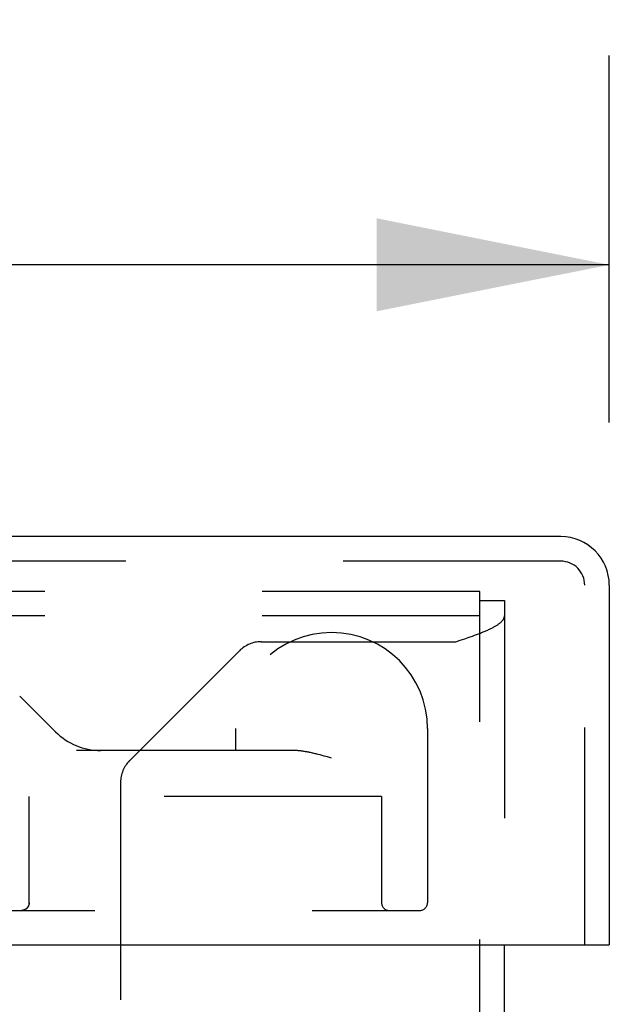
# Model space of a CAD drawing. Header units: inches. Extents: x 0 to 77.3, y 0 to 50.
# Tile 8 of 14: x 31.7 to 32.8, y 10.5 to 12.4. Entities that reach past the tile are written whole.
import ezdxf

# ---------------------------------------------------------------- set-up
doc = ezdxf.new("R2010")
doc.units = ezdxf.units.IN
doc.header["$LTSCALE"] = 4.25
doc.header["$MEASUREMENT"] = 0
doc.linetypes.add('HIDDEN', pattern=[0.2, 0.1, -0.1])
doc.layers.get('0').update_dxf_attribs({"linetype": 'CONTINUOUS'})
for name, color, linetype in [('DEFAULT_2', 8, 'HIDDEN'), ('DIMENSIONS', 7, 'CONTINUOUS'), ('DOOR_ASSEMBLY', 7, 'CONTINUOUS')]:
    doc.layers.add(name, color=color, linetype=linetype)
doc.styles.get("Standard").update_dxf_attribs({"font": 'arial.ttf'})
doc.dimstyles.new('DIMSTYLE_1', dxfattribs={"dimtxt": 0.340909, "dimasz": 0.454545, "dimexe": 0.09, "dimexo": 0.07, "dimgap": 0.0375, "dimtad": 0, "dimtih": 1, "dimtoh": 1, "dimzin": 4, "dimdsep": 46, "dimtxsty": 'Standard', "dimblk": '_FILLED', "dimblk1": '_FILLED', "dimblk2": '_FILLED', "dimcen": 0.09, "dimadec": 3, "dimazin": 1, "dimtfac": 1, "dimtdec": 3, "dimtofl": 0, "dimtmove": 0, "dimatfit": 3, "dimldrblk": '_FILLED', "dimfxl": 0, "dimtolj": 1, "dimtzin": 4, "dimarcsym": 0})

# ---------------------------------------------------------------- blocks, each defined once
blk = doc.blocks.new('_FILLED')
at = {"color": 0, "linetype": 'ByBlock'}
blk.add_solid([(0, 0), (-1, 0.2), (-1, -0.2)], dxfattribs=at)
blk = doc.blocks.new('*D11')
at = {"layer": 'DIMENSIONS', "color": 2, "linetype": 'Continuous'}
for p, q in [((20.4552, 11.5885), (20.4552, 12.3055)), ((32.8302, 11.5885), (32.8302, 12.3055)), ((20.4552, 11.8964), (25.0972, 11.8964)), ((32.8302, 11.8964), (28.1882, 11.8964))]:
    blk.add_line(p, q, dxfattribs=at)
at = {"layer": 'DIMENSIONS', "color": 2, "linetype": 'Continuous', "xscale": 0.4545454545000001, "yscale": 0.4545454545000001, "zscale": 0.4545454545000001, "rotation": 180}
blk.add_blockref('_FILLED', (20.4552, 11.8964), dxfattribs=at)
at = {"layer": 'DIMENSIONS', "color": 2, "linetype": 'Continuous', "xscale": 0.4545454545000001, "yscale": 0.4545454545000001, "zscale": 0.4545454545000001}
blk.add_blockref('_FILLED', (32.8302, 11.8964), dxfattribs=at)
at = {"layer": 'DIMENSIONS', "color": 2, "linetype": 'Continuous', "insert": (26.6427, 12.0669), "char_height": 0.34091, "width": 2.750084, "attachment_point": 2, "line_spacing_factor": 0.9}
blk.add_mtext('12.38 DOOR', dxfattribs=at)

msp = doc.modelspace()

# ---------------------------------------------------------------- linework, layer by layer
at = {"color": 3, "linetype": 'Continuous'}
msp.add_line((32.6252, 3.3529), (32.6252, 10.5671), dxfattribs=at)
at = {"layer": 'DEFAULT_2', "color": 8, "linetype": 'HIDDEN'}
for p, q in [((32.5772, 11.2581), (20.6732, 11.2581)), ((32.5772, 3.3529), (32.5772, 11.2581)), ((32.5772, 11.2401), (32.6252, 11.2401)), ((32.6252, 11.2401), (32.6252, 10.5671)), ((32.5772, 11.2101), (20.6732, 11.2101)), ((32.5304, 11.1597), (32.5391, 11.1626)), ((32.5391, 11.1626), (32.5478, 11.1656)), ((32.5478, 11.1656), (32.5542, 11.1678)), ((32.5542, 11.1678), (32.5584, 11.1693)), ((32.5584, 11.1693), (32.5626, 11.1708)), ((32.5626, 11.1708), (32.5667, 11.1723)), ((32.5667, 11.1723), (32.5707, 11.1738)), ((32.15, 11.1597), (32.5304, 11.1597)), ((32.1076, 11.1421), (31.8928, 10.9272)), ((31.8752, 10.8848), (31.8752, 3.8201))]:
    msp.add_line(p, q, dxfattribs=at)
msp.add_lwpolyline([(32.5707, 11.1738), (32.5726, 11.1745), (32.5746, 11.1752), (32.5765, 11.176), (32.5784, 11.1767), (32.5803, 11.1775), (32.5821, 11.1782), (32.584, 11.1789), (32.5857, 11.1797), (32.5875, 11.1804), (32.5892, 11.1812), (32.5909, 11.1819), (32.5926, 11.1826), (32.5942, 11.1834), (32.5958, 11.1841), (32.5974, 11.1849), (32.5989, 11.1856), (32.6004, 11.1864), (32.6019, 11.1871), (32.6033, 11.1878), (32.6047, 11.1886), (32.606, 11.1893), (32.6073, 11.1901), (32.6086, 11.1908), (32.6098, 11.1915), (32.611, 11.1923), (32.6121, 11.193), (32.6132, 11.1938), (32.6142, 11.1945), (32.6152, 11.1952), (32.6162, 11.196), (32.6171, 11.1967), (32.618, 11.1975), (32.6188, 11.1982), (32.6195, 11.199), (32.6203, 11.1997), (32.6209, 11.2004), (32.6216, 11.2012), (32.6221, 11.2019), (32.6227, 11.2027), (32.6231, 11.2034), (32.6236, 11.2041), (32.6239, 11.2049), (32.6243, 11.2056), (32.6245, 11.2064), (32.6248, 11.2071), (32.625, 11.2079), (32.6251, 11.2086), (32.6252, 11.2093), (32.6252, 11.2101)], dxfattribs=at)
for centre, start, end in [((32.15, 11.0997), 90, 135), ((31.9352, 10.8848), 135, 180)]:
    msp.add_arc(centre, 0.06, start, end, dxfattribs=at)
at = {"layer": 'DOOR_ASSEMBLY', "color": 3, "linetype": 'Continuous'}
for p, q in [((32.7354, 11.3651), (20.55, 11.3651)), ((32.8302, 11.2703), (32.8302, 10.5671)), ((20.4702, 10.5671), (32.8152, 10.5671))]:
    msp.add_line(p, q, dxfattribs=at)
at = {"layer": 'DOOR_ASSEMBLY', "color": 8, "linetype": 'HIDDEN'}
for p, q in [((32.7354, 11.3171), (20.55, 11.3171)), ((32.7822, 10.5671), (32.7822, 11.2703)), ((31.6781, 11.0536), (31.7481, 10.9837)), ((32.1001, 10.9901), (32.1001, 10.9471)), ((32.4751, 10.9901), (32.4751, 10.6496)), ((32.2141, 10.9471), (31.7734, 10.9471)), ((32.2612, 10.9393), (32.2574, 10.9403)), ((32.2652, 10.9383), (32.2612, 10.9393)), ((32.2691, 10.9372), (32.2652, 10.9383)), ((32.2732, 10.9361), (32.2691, 10.9372)), ((32.2793, 10.9344), (32.2732, 10.9361)), ((32.2876, 10.9321), (32.2793, 10.9344)), ((32.3851, 10.8571), (31.6538, 10.8571)), ((31.6964, 10.6496), (31.6964, 10.8571)), ((31.6966, 10.6496), (31.6966, 10.8571)), ((32.3851, 10.8571), (32.3851, 10.6496)), ((30.5497, 10.6346), (32.4601, 10.6346)), ((31.6828, 10.6346), (31.6823, 10.6346))]:
    msp.add_line(p, q, dxfattribs=at)
at = {"layer": 'DOOR_ASSEMBLY', "color": 7, "linetype": 'Continuous'}
msp.add_line((32.8152, 10.5671), (32.8302, 10.5671), dxfattribs=at)
at = {"layer": 'DOOR_ASSEMBLY', "color": 8, "linetype": 'HIDDEN'}
for points in [[(32.2574, 10.9403), (32.2555, 10.9408), (32.2536, 10.9412), (32.2518, 10.9417), (32.25, 10.9421), (32.2482, 10.9425), (32.2464, 10.9429), (32.2447, 10.9432), (32.243, 10.9436), (32.2413, 10.9439), (32.2396, 10.9443), (32.238, 10.9446), (32.2364, 10.9448), (32.2349, 10.9451), (32.2333, 10.9454), (32.2318, 10.9456), (32.2304, 10.9458), (32.2289, 10.946), (32.2275, 10.9462), (32.2262, 10.9463), (32.2248, 10.9465), (32.2235, 10.9466), (32.2222, 10.9467), (32.221, 10.9468), (32.2198, 10.9469), (32.2186, 10.947), (32.2174, 10.947), (32.2163, 10.947), (32.2152, 10.9471), (32.2141, 10.9471)], [(31.6966, 10.6496), (31.6966, 10.6493), (31.6965, 10.6491), (31.6965, 10.6488), (31.6965, 10.6486), (31.6965, 10.6483), (31.6965, 10.648), (31.6965, 10.6478), (31.6964, 10.6475), (31.6964, 10.6473), (31.6964, 10.647), (31.6963, 10.6468), (31.6963, 10.6465), (31.6962, 10.6463), (31.6962, 10.646), (31.6961, 10.6458), (31.696, 10.6455), (31.696, 10.6453), (31.6959, 10.645), (31.6958, 10.6447), (31.6957, 10.6445), (31.6956, 10.6442), (31.6955, 10.644), (31.6955, 10.6437), (31.6954, 10.6435), (31.6952, 10.6432), (31.6951, 10.643), (31.695, 10.6427), (31.6949, 10.6425), (31.6948, 10.6422), (31.6946, 10.642), (31.6945, 10.6417), (31.6944, 10.6415), (31.6942, 10.6412), (31.694, 10.641), (31.6939, 10.6408), (31.6937, 10.6405), (31.6935, 10.6403), (31.6934, 10.64), (31.6932, 10.6398), (31.693, 10.6396), (31.6928, 10.6393), (31.6926, 10.6391), (31.6924, 10.6389), (31.6922, 10.6387), (31.692, 10.6385), (31.6917, 10.6382), (31.6915, 10.638), (31.6913, 10.6378), (31.691, 10.6376), (31.6908, 10.6374), (31.6905, 10.6372), (31.6902, 10.637), (31.69, 10.6369), (31.6897, 10.6367), (31.6894, 10.6365), (31.6891, 10.6363), (31.6888, 10.6362), (31.6885, 10.636), (31.6882, 10.6359), (31.6879, 10.6357), (31.6876, 10.6356), (31.6873, 10.6355), (31.687, 10.6353), (31.6866, 10.6352), (31.6863, 10.6351), (31.686, 10.635), (31.6856, 10.635), (31.6853, 10.6349), (31.6849, 10.6348), (31.6846, 10.6347), (31.6842, 10.6347), (31.6839, 10.6347), (31.6835, 10.6346), (31.6832, 10.6346), (31.6827, 10.6346)], [(31.6964, 10.6496), (31.6964, 10.6493), (31.6963, 10.6491), (31.6963, 10.6488), (31.6963, 10.6486), (31.6963, 10.6483), (31.6963, 10.648), (31.6963, 10.6478), (31.6962, 10.6475), (31.6962, 10.6473), (31.6962, 10.647), (31.6961, 10.6468), (31.6961, 10.6465), (31.696, 10.6463), (31.696, 10.646), (31.6959, 10.6458), (31.6958, 10.6455), (31.6958, 10.6452), (31.6957, 10.645), (31.6956, 10.6447), (31.6955, 10.6445), (31.6954, 10.6442), (31.6954, 10.644), (31.6953, 10.6437), (31.6952, 10.6435), (31.695, 10.6432), (31.6949, 10.643), (31.6948, 10.6427), (31.6947, 10.6425), (31.6946, 10.6422), (31.6944, 10.642), (31.6943, 10.6417), (31.6942, 10.6415), (31.694, 10.6412), (31.6939, 10.641), (31.6937, 10.6408), (31.6935, 10.6405), (31.6934, 10.6403), (31.6932, 10.64), (31.693, 10.6398), (31.6928, 10.6396), (31.6926, 10.6393), (31.6924, 10.6391), (31.6922, 10.6389), (31.692, 10.6387), (31.6918, 10.6384), (31.6915, 10.6382), (31.6913, 10.638), (31.6911, 10.6378), (31.6908, 10.6376), (31.6906, 10.6374), (31.6903, 10.6372), (31.6901, 10.637), (31.6898, 10.6368), (31.6895, 10.6367), (31.6892, 10.6365), (31.6889, 10.6363), (31.6887, 10.6362), (31.6884, 10.636), (31.6881, 10.6359), (31.6878, 10.6357), (31.6874, 10.6356), (31.6871, 10.6355), (31.6868, 10.6353), (31.6865, 10.6352), (31.6861, 10.6351), (31.6858, 10.635), (31.6855, 10.635), (31.6851, 10.6349), (31.6848, 10.6348), (31.6844, 10.6347), (31.6841, 10.6347), (31.6837, 10.6347), (31.6834, 10.6346), (31.683, 10.6346)]]:
    msp.add_lwpolyline(points, dxfattribs=at)
at = {"layer": 'DOOR_ASSEMBLY', "color": 3, "linetype": 'Continuous'}
msp.add_arc((32.7354, 11.2703), 0.0948, 0, 90, dxfattribs=at)
at = {"layer": 'DOOR_ASSEMBLY', "color": 8, "linetype": 'HIDDEN'}
for centre, radius, start, end in [((32.7354, 11.2703), 0.0468, 0, 90), ((32.2876, 10.9901), 0.1875, 0, 180), ((31.8365, 11.0721), 0.125, 225, 270), ((32.4001, 10.6496), 0.015, 180, 270), ((32.4601, 10.6496), 0.015, 270, 360)]:
    msp.add_arc(centre, radius, start, end, dxfattribs=at)

# ---------------------------------------------------------------- dimensions: what is measured, and where the dimension line sits
at = {"layer": 'DIMENSIONS', "color": 2, "linetype": 'Continuous'}
dim = msp.add_linear_dim(base=(32.8301813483, 11.8964056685), p1=(20.4551813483, 12.3754965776), p2=(32.8301813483, 12.3754965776), text='<> DOOR', dimstyle='DIMSTYLE_1', dxfattribs=at)
dim.commit()
dim.dimension.update_dxf_attribs({"geometry": '*D11', "text_midpoint": (26.6426813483, 11.8964056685), "dimtype": 160})

doc.saveas('drawing.dxf')
